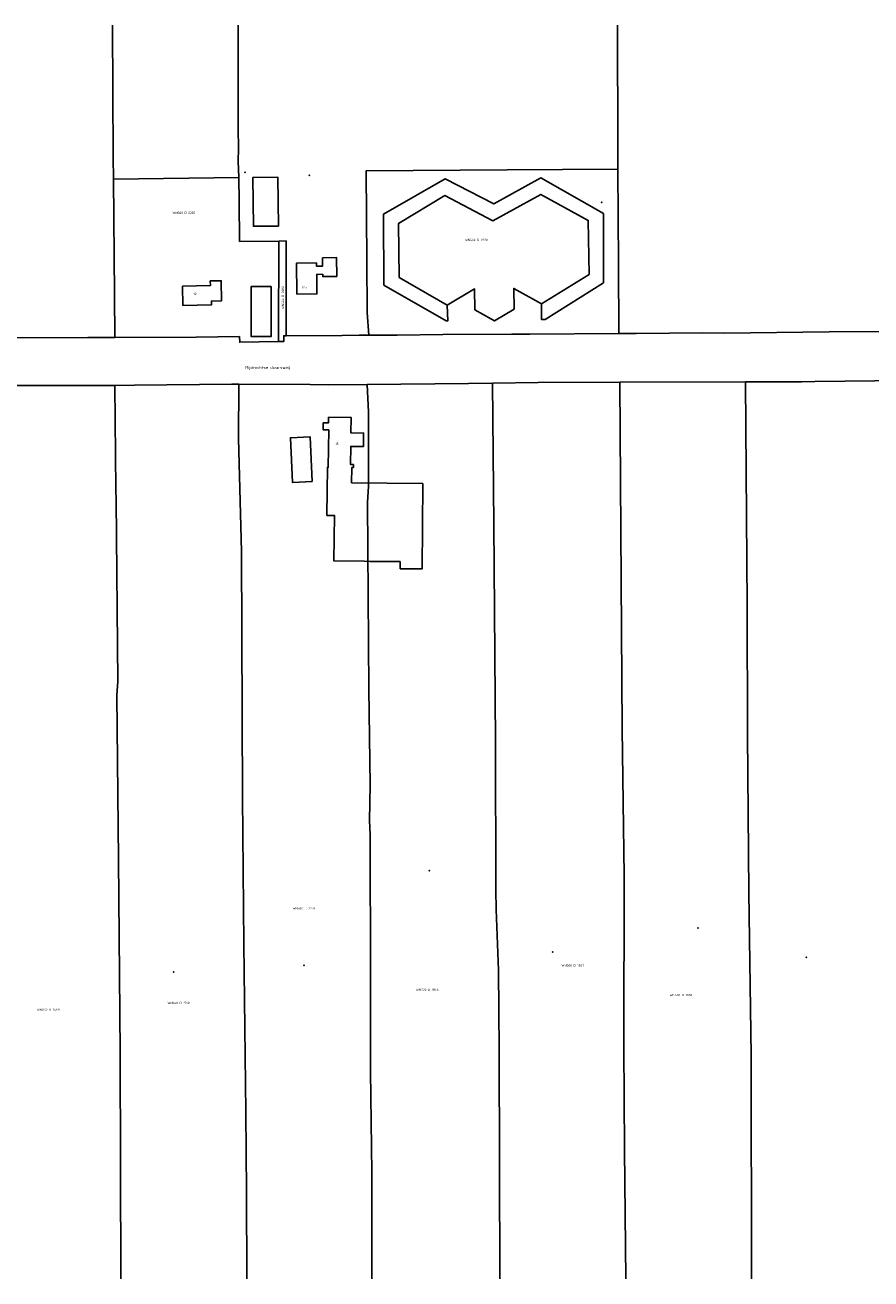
# Model space of a CAD drawing. Extents: x 122002 to 123042, y 468500 to 469002.
# Tile 2 of 6: x 122185 to 122522, y 468500 to 469000. Entities that reach past the tile are written whole.
import ezdxf
from ezdxf.enums import TextEntityAlignment as Align

# ---------------------------------------------------------------- set-up
doc = ezdxf.new("R2010")
doc.units = 0
doc.header["$LTSCALE"] = 4
doc.layers.get('0').update_dxf_attribs({"linetype": 'CONTINUOUS'})
for name, color, linetype in [('BOUWT01', 1, 'CONTINUOUS'), ('BOUWT11', 7, 'CONTINUOUS'), ('G01', 3, 'CONTINUOUS'), ('TEK-D01', 7, 'CONTINUOUS'), ('TEK-D02', 7, 'CONTINUOUS'), ('TEK-D06', 7, 'CONTINUOUS')]:
    doc.layers.add(name, color=color, linetype=linetype)
doc.styles.add('ISO', font='ISO')
doc.styles.get("Standard").update_dxf_attribs({"font": 'ISO'})

# ---------------------------------------------------------------- blocks, each defined once
blk = doc.blocks.new('PERC')
at = {"color": 0}
blk.add_point((50, 15), dxfattribs=at)
at = {"color": 0, "style": 'ISO'}
blk.add_attdef('PERC', (50.6, 15), '', height=0.9, dxfattribs=at)

msp = doc.modelspace()

# ---------------------------------------------------------------- linework, layer by layer
at = {"layer": 'BOUWT01'}
for points in [[(122285.687, 468919.872), (122285.457, 468939.34), (122275.448, 468939.22), (122275.682, 468919.752), (122285.687, 468919.872)], [(122390.582, 468888.782), (122390.653, 468882.59), (122392.024, 468882.599), (122415.286, 468897.225), (122415.383, 468924.846), (122390.391, 468939.084), (122371.577, 468928.689), (122352.122, 468938.72), (122327.61, 468924.603), (122327.743, 468896.29), (122352.556, 468882.008), (122353.177, 468882.059), (122353.032, 468888.27)], [(122353.032, 468888.27), (122333.843, 468899.343), (122333.574, 468920.909), (122352.062, 468931.977), (122371.244, 468921.996), (122390.389, 468932.44), (122409.235, 468922.075), (122409.566, 468900.574), (122390.582, 468888.782)], [(122292.987, 468892.667), (122300.989, 468892.771), (122300.924, 468900.595), (122303.353, 468900.615), (122303.361, 468899.729), (122308.951, 468899.791), (122308.854, 468907.255), (122303.249, 468907.182), (122303.292, 468903.886), (122300.85, 468903.854), (122300.833, 468905.157), (122292.826, 468905.053), (122292.987, 468892.667)], [(122247.432, 468895.949), (122247.533, 468888.235), (122258.938, 468888.414), (122258.915, 468889.935), (122262.947, 468889.998), (122262.821, 468898.022), (122258.469, 468897.953), (122258.497, 468896.123), (122247.432, 468895.949)], [(122282.768, 468895.746), (122282.75, 468875.766), (122274.803, 468875.773), (122274.821, 468895.753), (122282.768, 468895.746)], [(122370.615, 468882.783), (122364.062, 468886.484), (122363.913, 468894.757), (122353.032, 468888.27)], [(122390.582, 468888.782), (122379.53, 468894.976), (122379.666, 468886.717)], [(122379.666, 468886.717), (122371.894, 468882.06), (122370.615, 468882.783)], [(122304.965, 468804.477), (122305.166, 468823.646), (122305.542, 468823.642), (122305.698, 468838.531), (122303.526, 468838.554), (122303.555, 468841.353), (122305.617, 468841.331), (122305.641, 468843.633), (122314.653, 468843.539), (122314.588, 468837.38), (122319.63, 468837.327), (122319.574, 468831.939), (122314.495, 468831.992), (122314.419, 468824.745), (122315.596, 468824.733), (122315.584, 468823.56), (122314.928, 468823.567), (122314.864, 468817.449)], [(122299.142, 468817.959), (122298.294, 468835.836), (122290.435, 468835.463), (122291.283, 468817.587), (122299.142, 468817.959)], [(122319.793, 468786.178), (122307.782, 468786.306), (122307.975, 468804.445), (122304.965, 468804.477)], [(122322.225, 468786.152), (122319.793, 468786.178)], [(122334.276, 468786.024), (122322.225, 468786.152)]]:
    msp.add_lwpolyline(points, dxfattribs=at)
at = {"layer": 'BOUWT11'}
msp.add_lwpolyline([(122314.864, 468817.449), (122343.253, 468817.191), (122342.944, 468783.109), (122334.25, 468783.188), (122334.276, 468786.024)], dxfattribs=at)
at = {"layer": 'G01'}
for points in [[(122219.883, 468938.554), (122219.798, 468947.362), (122219.514, 469000)], [(122269.594, 469000), (122269.544, 468978.691), (122269.625, 468958.715), (122269.694, 468950.811), (122269.625, 468945.775), (122269.8, 468939.152)], [(122420.922, 469000), (122421.042, 468951.123), (122421.086, 468942.548)], [(122421.086, 468942.548), (122376.858, 468942.239), (122320.664, 468941.884), (122320.888, 468906.149), (122321.045, 468885.362), (122321.739, 468876.354)], [(122421.086, 468942.548), (122421.281, 468904.728), (122421.423, 468876.986)], [(122269.8, 468939.152), (122219.883, 468938.554)], [(122220.416, 468875.44), (122220.325, 468892.625), (122219.883, 468938.554)], [(122269.8, 468939.152), (122270.051, 468929.738), (122270.147, 468913.684)], [(122270.147, 468913.684), (122285.784, 468913.872)], [(122285.784, 468913.872), (122285.75, 468876.133)], [(122285.784, 468913.872), (122288.784, 468913.908)], [(122288.784, 468913.908), (122288.75, 468876.13)], [(122118.249, 468872.614), (122121.989, 468872.932), (122168.838, 468873.257), (122168.928, 468875.221), (122209.586, 468875.384), (122220.416, 468875.44)], [(122220.416, 468875.44), (122252.861, 468875.61), (122270.126, 468875.871)], [(122270.126, 468875.871), (122270.209, 468873.547), (122285.748, 468873.773)], [(122285.75, 468876.133), (122285.748, 468873.773)], [(122285.748, 468873.773), (122287.772, 468873.803), (122287.749, 468876.126), (122288.75, 468876.13)], [(122288.75, 468876.13), (122311.143, 468876.23), (122317.871, 468876.361), (122321.739, 468876.354)], [(122321.739, 468876.354), (122326.263, 468876.346), (122332.988, 468876.299), (122351.206, 468876.544), (122378.708, 468876.702), (122385.969, 468876.705), (122421.423, 468876.986)], [(122421.423, 468876.986), (122428.414, 468877.041), (122454.905, 468877.274), (122463.475, 468877.197), (122505.327, 468877.662), (122535.269, 468877.84), (122542.947, 468877.836), (122571.819, 468878.031)], [(122168.782, 468856.228), (122220.338, 468856.333)], [(122220.338, 468856.333), (122228.279, 468856.35), (122267.096, 468856.863), (122269.845, 468856.843)], [(122220.338, 468856.333), (122220.795, 468814.782), (122220.908, 468810.552), (122221.581, 468738.185), (122221.261, 468732.83), (122221.859, 468667.193), (122222.466, 468590.599), (122222.769, 468500)], [(122273.032, 468500), (122272.915, 468534.709), (122272.692, 468566.633), (122271.876, 468633.583), (122271.348, 468692.132), (122270.949, 468790.043), (122269.796, 468835.083), (122269.845, 468856.843)], [(122269.845, 468856.843), (122298.282, 468856.638), (122305.661, 468856.546), (122321.033, 468856.68)], [(122321.033, 468856.68), (122361.501, 468857.026), (122371.098, 468857.181)], [(122321.033, 468856.68), (122321.625, 468845.691), (122321.527, 468816.095), (122321.189, 468809.609), (122321.712, 468735.219), (122322.195, 468696.979), (122322.036, 468682.748), (122322.245, 468677.028), (122322.383, 468620.153), (122322.404, 468582.813), (122322.855, 468542.489), (122322.972, 468500)], [(122371.098, 468857.181), (122389.305, 468857.476), (122421.826, 468857.566)], [(122371.098, 468857.181), (122371.593, 468801.124), (122372.222, 468714.286), (122372.324, 468655.089), (122372.562, 468647.343), (122373.44, 468623.151), (122373.666, 468591.405), (122373.922, 468500)], [(122421.826, 468857.566), (122472, 468857.706)], [(122421.826, 468857.566), (122422.773, 468719.197), (122423.601, 468660.822), (122423.383, 468592.459), (122423.647, 468551.542), (122424.184, 468500)], [(122472, 468857.706), (122494.307, 468857.768), (122499.664, 468857.802), (122571.402, 468858.683), (122571.95, 468858.682)], [(122472, 468857.706), (122472.698, 468768.605), (122472.742, 468717.269), (122473.259, 468654.135), (122474.284, 468589.206), (122474.367, 468500)]]:
    msp.add_lwpolyline(points, dxfattribs=at)

# ---------------------------------------------------------------- block references
at = {"layer": 'TEK-D01'}
ref = msp.add_blockref('PERC', (122247.972, 468925.144), dxfattribs=at)
ref.add_attrib('PERC', 'WNS00 D 2283', dxfattribs={"layer": '0', "color": 0, "height": 0.9, "style": 'ISO'}).set_placement((122247.972, 468925.144), align=Align.MIDDLE)
ref = msp.add_blockref('PERC', (122287.433, 468891.32), dxfattribs=dict(at, rotation=90.17188682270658))
ref.add_attrib('PERC', 'WNS00 D 2282', dxfattribs={"layer": '0', "color": 0, "height": 0.9, "rotation": 90.17189, "style": 'ISO'}).set_placement((122287.433, 468891.32), align=Align.MIDDLE)
ref = msp.add_blockref('PERC', (122364.584, 468914.326), dxfattribs=at)
ref.add_attrib('PERC', 'WNS00 D 2220', dxfattribs={"layer": '0', "color": 0, "height": 0.9, "style": 'ISO'}).set_placement((122364.584, 468914.326), align=Align.MIDDLE)
ref = msp.add_blockref('PERC', (122295.844, 468647.791), dxfattribs=at)
ref.add_attrib('PERC', 'WNS00 D 2233', dxfattribs={"layer": '0', "color": 0, "height": 0.9, "style": 'ISO'}).set_placement((122295.844, 468647.791), align=Align.MIDDLE)
ref = msp.add_blockref('PERC', (122403.051, 468625.001), dxfattribs=at)
ref.add_attrib('PERC', 'WNS00 D 1867', dxfattribs={"layer": '0', "color": 0, "height": 0.9, "style": 'ISO'}).set_placement((122403.051, 468625.001), align=Align.MIDDLE)
ref = msp.add_blockref('PERC', (122345.046, 468615.325), dxfattribs=at)
ref.add_attrib('PERC', 'WNS00 D 1866', dxfattribs={"layer": '0', "color": 0, "height": 0.9, "style": 'ISO'}).set_placement((122345.046, 468615.325), align=Align.MIDDLE)
ref = msp.add_blockref('PERC', (122245.86, 468610.057), dxfattribs=at)
ref.add_attrib('PERC', 'WNS00 D 1500', dxfattribs={"layer": '0', "color": 0, "height": 0.9, "style": 'ISO'}).set_placement((122245.86, 468610.057), align=Align.MIDDLE)
ref = msp.add_blockref('PERC', (122446.261, 468613.236), dxfattribs=at)
ref.add_attrib('PERC', 'WNS00 D 1868', dxfattribs={"layer": '0', "color": 0, "height": 0.9, "style": 'ISO'}).set_placement((122446.261, 468613.236), align=Align.MIDDLE)
ref = msp.add_blockref('PERC', (122193.856, 468607.372), dxfattribs=at)
ref.add_attrib('PERC', 'WNS00 D 1499', dxfattribs={"layer": '0', "color": 0, "height": 0.9, "style": 'ISO'}).set_placement((122193.856, 468607.372), align=Align.MIDDLE)

# ---------------------------------------------------------------- texts
at = {"layer": 'TEK-D02', "style": 'ISO'}
msp.add_text('12a', height=0.9, rotation=0.7448, dxfattribs=at).set_placement((122294.97, 468894.693), align=Align.BOTTOM_LEFT)
for s, p in [('12', (122251.777, 468892.078)), ('15', (122308.39, 468832.265))]:
    msp.add_text(s, height=0.9, dxfattribs=at).set_placement(p, align=Align.BOTTOM_LEFT)
at = {"layer": 'TEK-D06'}
msp.add_text('Mijdrechtse dwarsweg', height=1.2, rotation=0.22918, dxfattribs=at).set_placement((122272.353, 468862.458), align=Align.BOTTOM_LEFT)

doc.saveas('drawing.dxf')
